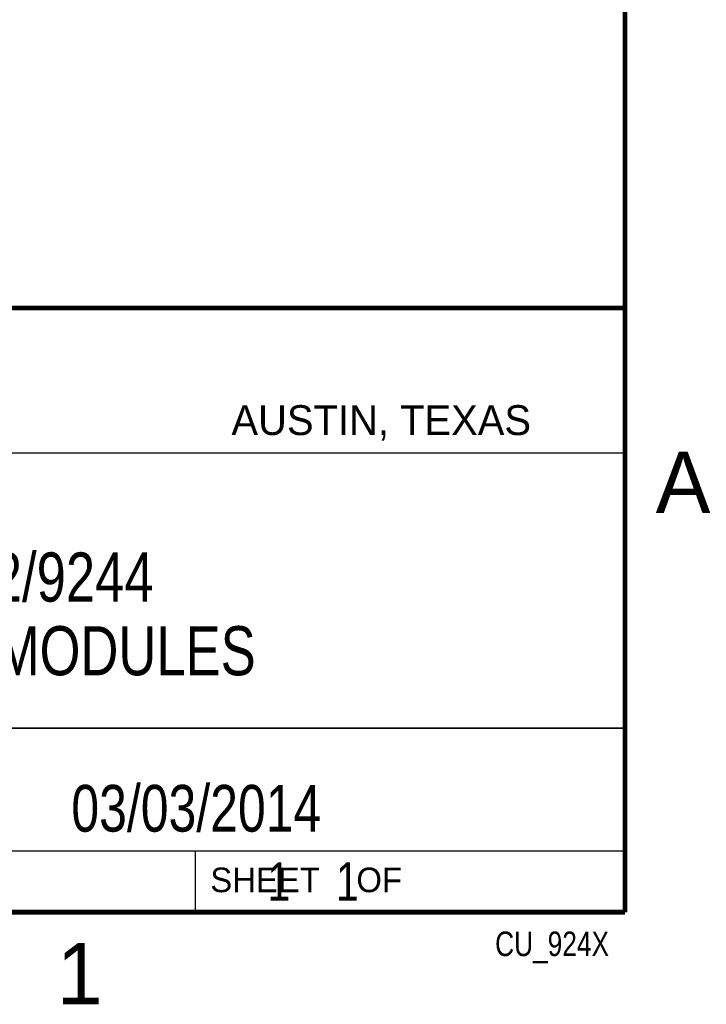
# Model space of a CAD drawing. Header units: inches. Extents: x 0 to 22, y 0 to 17.
# Tile 19 of 33: x 19 to 21.8, y 0.1 to 4.1. Entities that reach past the tile are written whole.
import ezdxf

# ---------------------------------------------------------------- set-up
doc = ezdxf.new("R2010")
doc.units = ezdxf.units.IN
doc.header["$LTSCALE"] = 1.21
doc.header["$MEASUREMENT"] = 0
doc.layers.get('0').update_dxf_attribs({"linetype": 'CONTINUOUS'})
doc.layers.add('DETAIL', color=7, linetype='CONTINUOUS')
doc.layers.add('NOTE', color=7, linetype='CONTINUOUS')
doc.styles.get("Standard").update_dxf_attribs({"font": 'txt', "width": 0.8})
doc.styles.add('TEXTSTYLE_2', font='txt')

msp = doc.modelspace()

# ---------------------------------------------------------------- linework, layer by layer
at = {"color": 2, "linetype": 'CONTINUOUS'}
for p, q in [((16.3737, 2.9596), (21.5037, 2.9596)), ((16.375, 2.96), (21.5, 2.96)), ((21.5037, 2.9596), (21.5037, 1.2496)), ((16.7288, 2.37), (21.5, 2.37)), ((16.3737, 1.2496), (21.5037, 1.2496)), ((18.01, 1.25), (21.5, 1.25)), ((21.5, 1.25), (21.5, 0.75)), ((16.375, 0.75), (21.5, 0.75)), ((18.01, 0.75), (21.5, 0.75)), ((19.75, 0.75), (21.5, 0.75)), ((19.75, 0.75), (19.75, 0.5)), ((21.5, 0.75), (21.5, 0.5)), ((19.75, 0.5), (21.5, 0.5)), ((20.4977, 0.4994), (21.4977, 0.4994)), ((20.4977, 0.4994), (20.4977, 0.4989)), ((20.4977, 0.4989), (21.4977, 0.4989)), ((21.4977, 0.4994), (21.4977, 0.4989))]:
    msp.add_line(p, q, dxfattribs=at)
at = {"color": 7, "linetype": 'CONTINUOUS', "const_width": 0.02}
for points in [[(21.5, 0.5), (21.5, 16.5)], [(13.6, 2.9595), (21.5, 2.96)], [(0.5, 0.5), (21.5, 0.5)]]:
    msp.add_lwpolyline(points, dxfattribs=at)

# ---------------------------------------------------------------- texts
at = {"color": 2, "linetype": 'CONTINUOUS', "attachment_point": 1, "line_spacing_factor": 0.9, "style": 'TEXTSTYLE_2'}
for s, insert, char_height, width in [('AUSTIN, TEXAS', (19.898, 2.5642), 0.121576, 1.580488), ('A', (21.625, 2.375), 0.25, 0.25), ('SHEET    OF', (19.8121, 0.6815), 0.1, 1.1), ('1', (19.1875, 0.375), 0.25, 0.25)]:
    msp.add_mtext(s, dxfattribs=dict(at, insert=insert, char_height=char_height, width=width))
at = {"layer": 'DETAIL', "color": 7, "linetype": 'CONTINUOUS', "insert": (19.8125, 0.7031), "char_height": 0.15625, "width": 1.375, "attachment_point": 1, "line_spacing_factor": 0.9}
msp.add_mtext('     1    1', dxfattribs=at)
at = {"layer": 'DETAIL', "color": 2, "linetype": 'CONTINUOUS', "insert": (21.4352, 0.4213), "char_height": 0.1, "width": 0.56, "attachment_point": 3, "line_spacing_factor": 0.9}
msp.add_mtext('CU_924X', dxfattribs=at)
at = {"layer": 'NOTE', "color": 7, "linetype": 'CONTINUOUS', "attachment_point": 2, "line_spacing_factor": 0.9}
for s, insert, char_height, width in [('NI 9242/9244 \\PC SERIES MODULES', (18.9387, 1.9646), 0.2, 2.56), ('03/03/2014 ', (19.755, 1.0181), 0.19, 1.672)]:
    msp.add_mtext(s, dxfattribs=dict(at, insert=insert, char_height=char_height, width=width))

doc.saveas('drawing.dxf')
